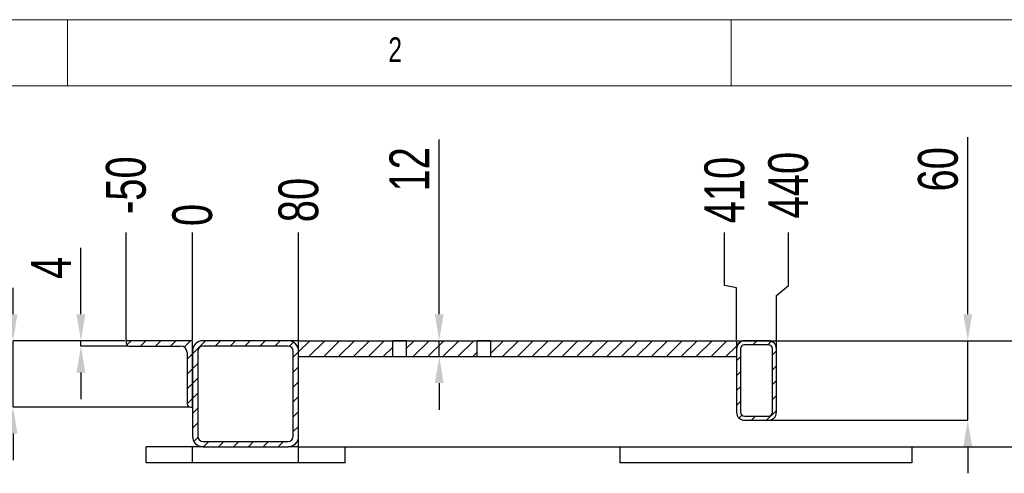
# Model space of a CAD drawing. Header units: millimetres. Extents: x 5 to 589, y 5 to 415.
# Tile 8 of 17: x 43 to 118, y 381 to 415. Entities that reach past the tile are written whole.
import ezdxf

# ---------------------------------------------------------------- set-up
doc = ezdxf.new("R2010")
doc.units = ezdxf.units.MM
doc.header["$PDSIZE"] = -1
for name, color, linetype in [('COTES', 1, 'Continuous'), ('NOTES', 6, 'Continuous'), ('TRAIT-FINS', 9, 'Continuous')]:
    doc.layers.add(name, color=color, linetype=linetype)
doc.layers.add('TRAIT-FORT', color=4, linetype='Continuous', lineweight=25)
doc.styles.add('SLDTEXTSTYLE2', font='TXT', dxfattribs={"width": 0.75})
doc.dimstyles.new('SLDDIMSTYLE0', dxfattribs={"dimtxt": 3, "dimasz": 0.333333, "dimexe": 0, "dimexo": 0.0625, "dimgap": 0.75, "dimtad": 0, "dimtih": 1, "dimtoh": 1, "dimdec": 0, "dimlfac": 10, "dimrnd": 1e-09, "dimdsep": 46, "dimtxsty": 'SLDTEXTSTYLE2', "dimblk1": 'ORIGIN', "dimblk2": 'ORIGIN', "dimsah": 1, "dimcen": 0.09, "dimadec": 0, "dimazin": 2, "dimtfac": 1, "dimtdec": 0, "dimtofl": 0, "dimtmove": 0, "dimatfit": 3, "dimldrblk": 'ORIGIN', "dimfxl": 1, "dimfrac": 2, "dimtolj": 1, "dimtzin": 12, "dimarcsym": 0})
doc.dimstyles.new('SLDDIMSTYLE1', dxfattribs={"dimtxt": 3, "dimasz": 2, "dimexe": 0, "dimexo": 0.0625, "dimgap": 0.75, "dimtad": 0, "dimtih": 1, "dimtoh": 1, "dimdec": 0, "dimlfac": 10, "dimrnd": 1e-09, "dimzin": 12, "dimdsep": 46, "dimtxsty": 'SLDTEXTSTYLE2', "dimsah": 1, "dimcen": 0.09, "dimadec": 0, "dimazin": 3, "dimtfac": 1, "dimtdec": 0, "dimtofl": 0, "dimtmove": 0, "dimatfit": 3, "dimfxl": 1, "dimfrac": 2, "dimtolj": 1, "dimtzin": 12, "dimarcsym": 0})
doc.dimstyles.new('SLDDIMSTYLE3', dxfattribs={"dimtxt": 3, "dimasz": 2, "dimexe": 0, "dimexo": 0.0625, "dimgap": 0.75, "dimtad": 1, "dimdec": 0, "dimlfac": 10, "dimrnd": 1e-09, "dimzin": 12, "dimdsep": 46, "dimtxsty": 'SLDTEXTSTYLE2', "dimsah": 1, "dimcen": 0.09, "dimadec": 0, "dimazin": 3, "dimtfac": 1, "dimtdec": 0, "dimtmove": 0, "dimatfit": 0, "dimfxl": 1, "dimfrac": 2, "dimtolj": 1, "dimtzin": 12, "dimarcsym": 0})

# ---------------------------------------------------------------- blocks, each defined once
blk = doc.blocks.new('_D_77')
at = {"layer": 'COTES', "color": 0, "lineweight": -2, "transparency": 16777216}
blk.add_line((56.408, 390.849), (56.408, 398.957), dxfattribs=at)
at = {"layer": 'Defpoints', "color": 0, "transparency": 16777216}
for p in [(56.408, 398.957), (56.408, 390.787), (56.408, 390.787)]:
    blk.add_point(p, dxfattribs=at)
at = {"layer": 'COTES', "color": 0, "transparency": 16777216, "insert": (56.408, 400.27), "char_height": 3, "attachment_point": 5, "rotation": 90, "style": 'SLDTEXTSTYLE2'}
blk.add_mtext('\\A1;0', dxfattribs=at)
blk = doc.blocks.new('_Origin')
at = {"color": 0, "linetype": 'ByBlock', "lineweight": -2}
blk.add_line((0, 0), (-1, 0), dxfattribs=at)
blk.add_circle((0, 0), 0.5, dxfattribs=at)
blk = doc.blocks.new('_D_78')
at = {"layer": 'COTES', "color": 0, "lineweight": -2, "transparency": 16777216}
blk.add_line((51.408, 390.849), (51.408, 398.957), dxfattribs=at)
at = {"layer": 'Defpoints', "color": 0, "transparency": 16777216}
for p in [(51.408, 398.957), (51.408, 390.787), (56.408, 390.787)]:
    blk.add_point(p, dxfattribs=at)
at = {"layer": 'COTES', "color": 0, "transparency": 16777216, "insert": (51.408, 402.52), "char_height": 3, "attachment_point": 5, "rotation": 90, "style": 'SLDTEXTSTYLE2'}
blk.add_mtext('\\A1;-50', dxfattribs=at)
blk = doc.blocks.new('_D_79')
at = {"layer": 'COTES', "color": 0, "lineweight": -2, "transparency": 16777216}
blk.add_line((64.408, 390.849), (64.408, 398.957), dxfattribs=at)
at = {"layer": 'Defpoints', "color": 0, "transparency": 16777216}
for p in [(64.408, 398.957), (56.408, 390.787), (64.408, 390.787)]:
    blk.add_point(p, dxfattribs=at)
at = {"layer": 'COTES', "color": 0, "transparency": 16777216, "insert": (64.408, 401.395), "char_height": 3, "attachment_point": 5, "rotation": 90, "style": 'SLDTEXTSTYLE2'}
blk.add_mtext('\\A1;80', dxfattribs=at)
blk = doc.blocks.new('_D_80')
at = {"layer": 'COTES', "color": 0, "lineweight": -2, "transparency": 16777216}
for p, q in [((96.503, 394.957), (96.503, 398.957)), ((97.408, 394.787), (96.503, 394.957)), ((97.408, 390.849), (97.408, 394.787))]:
    blk.add_line(p, q, dxfattribs=at)
at = {"layer": 'Defpoints', "color": 0, "transparency": 16777216}
for p in [(96.503, 398.957), (56.408, 390.787), (97.408, 390.787)]:
    blk.add_point(p, dxfattribs=at)
at = {"layer": 'COTES', "color": 0, "transparency": 16777216, "insert": (96.503, 402.145), "char_height": 3, "attachment_point": 5, "rotation": 90, "style": 'SLDTEXTSTYLE2'}
blk.add_mtext('\\A1;410', dxfattribs=at)
blk = doc.blocks.new('_D_81')
at = {"layer": 'COTES', "color": 0, "lineweight": -2, "transparency": 16777216}
for p, q in [((101.314, 394.957), (101.314, 398.957)), ((100.408, 394.187), (101.314, 394.957)), ((100.408, 390.249), (100.408, 394.187))]:
    blk.add_line(p, q, dxfattribs=at)
at = {"layer": 'Defpoints', "color": 0, "transparency": 16777216}
for p in [(101.314, 398.957), (56.408, 390.787), (100.408, 390.187)]:
    blk.add_point(p, dxfattribs=at)
at = {"layer": 'COTES', "color": 0, "transparency": 16777216, "insert": (101.314, 402.52), "char_height": 3, "attachment_point": 5, "rotation": 90, "style": 'SLDTEXTSTYLE2'}
blk.add_mtext('\\A1;440', dxfattribs=at)
blk = doc.blocks.new('_D_82')
at = {"layer": 'COTES', "color": 0, "lineweight": -2, "transparency": 16777216}
for p, q in [((129.503, 394.957), (129.503, 398.957)), ((130.408, 394.187), (129.503, 394.957)), ((130.408, 390.249), (130.408, 394.187))]:
    blk.add_line(p, q, dxfattribs=at)
at = {"layer": 'Defpoints', "color": 0, "transparency": 16777216}
for p in [(129.503, 398.957), (56.408, 390.787), (130.408, 390.187)]:
    blk.add_point(p, dxfattribs=at)
at = {"layer": 'COTES', "color": 0, "transparency": 16777216, "insert": (129.503, 402.52), "char_height": 3, "attachment_point": 5, "rotation": 90, "style": 'SLDTEXTSTYLE2'}
blk.add_mtext('\\A1;740', dxfattribs=at)
blk = doc.blocks.new('_D_83')
at = {"layer": 'COTES', "color": 0, "lineweight": -2, "transparency": 16777216}
for p, q in [((134.314, 394.957), (134.314, 398.957)), ((133.408, 394.187), (134.314, 394.957)), ((133.408, 390.249), (133.408, 394.187))]:
    blk.add_line(p, q, dxfattribs=at)
at = {"layer": 'Defpoints', "color": 0, "transparency": 16777216}
for p in [(134.314, 398.957), (56.408, 390.787), (133.408, 390.187)]:
    blk.add_point(p, dxfattribs=at)
at = {"layer": 'COTES', "color": 0, "transparency": 16777216, "insert": (134.314, 402.52), "char_height": 3, "attachment_point": 5, "rotation": 90, "style": 'SLDTEXTSTYLE2'}
blk.add_mtext('\\A1;770', dxfattribs=at)
blk = doc.blocks.new('_D_84')
at = {"layer": 'COTES', "color": 0, "lineweight": -2, "transparency": 16777216}
for p, q in [((165.503, 394.957), (165.503, 398.957)), ((166.408, 394.187), (165.503, 394.957)), ((166.408, 390.249), (166.408, 394.187))]:
    blk.add_line(p, q, dxfattribs=at)
at = {"layer": 'Defpoints', "color": 0, "transparency": 16777216}
for p in [(165.503, 398.957), (56.408, 390.787), (166.408, 390.187)]:
    blk.add_point(p, dxfattribs=at)
at = {"layer": 'COTES', "color": 0, "transparency": 16777216, "insert": (165.503, 402.707), "char_height": 3, "attachment_point": 5, "rotation": 90, "style": 'SLDTEXTSTYLE2'}
blk.add_mtext('\\A1;1100', dxfattribs=at)
blk = doc.blocks.new('_D_85')
at = {"layer": 'COTES', "color": 0, "lineweight": -2, "transparency": 16777216}
for p, q in [((170.314, 394.957), (170.314, 398.957)), ((169.408, 394.187), (170.314, 394.957)), ((169.408, 390.249), (169.408, 394.187))]:
    blk.add_line(p, q, dxfattribs=at)
at = {"layer": 'Defpoints', "color": 0, "transparency": 16777216}
for p in [(170.314, 398.957), (56.408, 390.787), (169.408, 390.187)]:
    blk.add_point(p, dxfattribs=at)
at = {"layer": 'COTES', "color": 0, "transparency": 16777216, "insert": (170.314, 402.895), "char_height": 3, "attachment_point": 5, "rotation": 90, "style": 'SLDTEXTSTYLE2'}
blk.add_mtext('\\A1;1130', dxfattribs=at)
blk = doc.blocks.new('_D_86')
at = {"layer": 'COTES', "color": 0, "lineweight": -2, "transparency": 16777216}
for p, q in [((198.503, 394.957), (198.503, 398.957)), ((199.408, 394.187), (198.503, 394.957)), ((199.408, 390.249), (199.408, 394.187))]:
    blk.add_line(p, q, dxfattribs=at)
at = {"layer": 'Defpoints', "color": 0, "transparency": 16777216}
for p in [(198.503, 398.957), (56.408, 390.787), (199.408, 390.187)]:
    blk.add_point(p, dxfattribs=at)
at = {"layer": 'COTES', "color": 0, "transparency": 16777216, "insert": (198.503, 403.27), "char_height": 3, "attachment_point": 5, "rotation": 90, "style": 'SLDTEXTSTYLE2'}
blk.add_mtext('\\A1;1430', dxfattribs=at)
blk = doc.blocks.new('_D_87')
at = {"layer": 'COTES', "color": 0, "lineweight": -2, "transparency": 16777216}
for p, q in [((203.314, 394.957), (203.314, 398.957)), ((202.408, 394.787), (203.314, 394.957)), ((202.408, 390.849), (202.408, 394.787))]:
    blk.add_line(p, q, dxfattribs=at)
at = {"layer": 'Defpoints', "color": 0, "transparency": 16777216}
for p in [(203.314, 398.957), (56.408, 390.787), (202.408, 390.787)]:
    blk.add_point(p, dxfattribs=at)
at = {"layer": 'COTES', "color": 0, "transparency": 16777216, "insert": (203.314, 403.27), "char_height": 3, "attachment_point": 5, "rotation": 90, "style": 'SLDTEXTSTYLE2'}
blk.add_mtext('\\A1;1460', dxfattribs=at)
blk = doc.blocks.new('_D_88')
at = {"layer": 'COTES', "color": 0, "lineweight": -2, "transparency": 16777216}
blk.add_line((222.408, 390.849), (222.408, 398.957), dxfattribs=at)
at = {"layer": 'Defpoints', "color": 0, "transparency": 16777216}
for p in [(222.408, 398.957), (56.408, 390.787), (222.408, 390.787)]:
    blk.add_point(p, dxfattribs=at)
at = {"layer": 'COTES', "color": 0, "transparency": 16777216, "insert": (222.408, 403.27), "char_height": 3, "attachment_point": 5, "rotation": 90, "style": 'SLDTEXTSTYLE2'}
blk.add_mtext('\\A1;1660', dxfattribs=at)
blk = doc.blocks.new('_D_89')
at = {"layer": 'COTES', "color": 0, "lineweight": -2, "transparency": 16777216}
blk.add_line((230.408, 390.849), (230.408, 398.957), dxfattribs=at)
at = {"layer": 'Defpoints', "color": 0, "transparency": 16777216}
for p in [(230.408, 398.957), (56.408, 390.787), (230.408, 390.787)]:
    blk.add_point(p, dxfattribs=at)
at = {"layer": 'COTES', "color": 0, "transparency": 16777216, "insert": (230.408, 403.27), "char_height": 3, "attachment_point": 5, "rotation": 90, "style": 'SLDTEXTSTYLE2'}
blk.add_mtext('\\A1;1740', dxfattribs=at)
blk = doc.blocks.new('_D_90')
at = {"layer": 'COTES', "color": 0, "lineweight": -2, "transparency": 16777216}
blk.add_line((237.408, 390.849), (237.408, 398.957), dxfattribs=at)
at = {"layer": 'Defpoints', "color": 0, "transparency": 16777216}
for p in [(237.408, 398.957), (56.408, 390.787), (237.408, 390.787)]:
    blk.add_point(p, dxfattribs=at)
at = {"layer": 'COTES', "color": 0, "transparency": 16777216, "insert": (237.408, 402.895), "char_height": 3, "attachment_point": 5, "rotation": 90, "style": 'SLDTEXTSTYLE2'}
blk.add_mtext('\\A1;1810', dxfattribs=at)
blk = doc.blocks.new('_D_91')
at = {"layer": 'COTES', "color": 0, "lineweight": -2, "transparency": 16777216}
blk.add_line((245.408, 390.049), (245.408, 398.957), dxfattribs=at)
at = {"layer": 'Defpoints', "color": 0, "transparency": 16777216}
for p in [(245.408, 398.957), (56.408, 390.787), (245.408, 389.987)]:
    blk.add_point(p, dxfattribs=at)
at = {"layer": 'COTES', "color": 0, "transparency": 16777216, "insert": (245.408, 403.27), "char_height": 3, "attachment_point": 5, "rotation": 90, "style": 'SLDTEXTSTYLE2'}
blk.add_mtext('\\A1;1890', dxfattribs=at)
blk = doc.blocks.new('_D_93')
at = {"layer": 'COTES', "color": 0, "lineweight": -2, "transparency": 16777216}
for p, q in [((75.003, 392.787), (75.003, 405.963)), ((64.471, 390.787), (75.003, 390.787)), ((75.003, 389.587), (75.003, 390.787)), ((64.471, 389.587), (75.003, 389.587)), ((75.003, 387.587), (75.003, 385.587))]:
    blk.add_line(p, q, dxfattribs=at)
at = {"layer": 'COTES', "color": 0, "transparency": 16777216}
for points in [[(74.67, 392.787), (75.336, 392.787), (75.003, 390.787)], [(74.67, 387.587), (75.336, 387.587), (75.003, 389.587)]]:
    blk.add_solid(points, dxfattribs=at)
at = {"layer": 'Defpoints', "color": 0, "transparency": 16777216}
for p in [(64.408, 390.787), (64.408, 389.587), (75.003, 389.587)]:
    blk.add_point(p, dxfattribs=at)
at = {"layer": 'COTES', "color": 0, "transparency": 16777216, "insert": (71.253, 403.713), "char_height": 3, "attachment_point": 2, "rotation": 90, "style": 'SLDTEXTSTYLE2'}
blk.add_mtext('\\A1;12', dxfattribs=at)
blk = doc.blocks.new('_D_95')
at = {"layer": 'COTES', "color": 0, "lineweight": -2, "transparency": 16777216}
for p, q in [((114.825, 392.787), (114.825, 406.15)), ((64.471, 390.787), (114.825, 390.787)), ((114.825, 384.787), (114.825, 390.787)), ((99.871, 384.787), (114.825, 384.787)), ((114.825, 382.787), (114.825, 380.787))]:
    blk.add_line(p, q, dxfattribs=at)
at = {"layer": 'COTES', "color": 0, "transparency": 16777216}
for points in [[(114.492, 392.787), (115.159, 392.787), (114.825, 390.787)], [(114.492, 382.787), (115.159, 382.787), (114.825, 384.787)]]:
    blk.add_solid(points, dxfattribs=at)
at = {"layer": 'Defpoints', "color": 0, "transparency": 16777216}
for p in [(64.408, 390.787), (114.825, 390.787), (99.808, 384.787)]:
    blk.add_point(p, dxfattribs=at)
at = {"layer": 'COTES', "color": 0, "transparency": 16777216, "insert": (111.075, 403.713), "char_height": 3, "attachment_point": 2, "rotation": 90, "style": 'SLDTEXTSTYLE2'}
blk.add_mtext('\\A1;60', dxfattribs=at)
blk = doc.blocks.new('_D_96')
at = {"layer": 'COTES', "color": 0, "lineweight": -2, "transparency": 16777216}
for p, q in [((42.888, 392.787), (42.888, 394.787)), ((51.346, 390.787), (42.888, 390.787)), ((42.888, 385.787), (42.888, 390.787)), ((56.196, 385.787), (42.888, 385.787)), ((42.888, 383.787), (42.888, 381.787))]:
    blk.add_line(p, q, dxfattribs=at)
at = {"layer": 'COTES', "color": 0, "transparency": 16777216}
for points in [[(42.554, 392.787), (43.221, 392.787), (42.888, 390.787)], [(42.554, 383.787), (43.221, 383.787), (42.888, 385.787)]]:
    blk.add_solid(points, dxfattribs=at)
at = {"layer": 'Defpoints', "color": 0, "transparency": 16777216}
for p in [(42.888, 390.787), (51.408, 390.787), (56.258, 385.787)]:
    blk.add_point(p, dxfattribs=at)
at = {"layer": 'COTES', "color": 0, "transparency": 16777216, "insert": (39.138, 388.287), "char_height": 3, "attachment_point": 2, "rotation": 90, "style": 'SLDTEXTSTYLE2'}
blk.add_mtext('\\A1;50', dxfattribs=at)
blk = doc.blocks.new('_D_97')
at = {"layer": 'COTES', "color": 0, "lineweight": -2, "transparency": 16777216}
for p, q in [((48.004, 392.787), (48.004, 397.787)), ((51.346, 390.787), (48.004, 390.787)), ((48.004, 390.387), (48.004, 390.787)), ((51.596, 390.387), (48.004, 390.387)), ((48.004, 388.387), (48.004, 386.387))]:
    blk.add_line(p, q, dxfattribs=at)
at = {"layer": 'COTES', "color": 0, "transparency": 16777216}
for points in [[(47.67, 392.787), (48.337, 392.787), (48.004, 390.787)], [(47.67, 388.387), (48.337, 388.387), (48.004, 390.387)]]:
    blk.add_solid(points, dxfattribs=at)
at = {"layer": 'Defpoints', "color": 0, "transparency": 16777216}
for p in [(48.004, 390.387), (51.408, 390.787), (51.658, 390.387)]:
    blk.add_point(p, dxfattribs=at)
at = {"layer": 'COTES', "color": 0, "transparency": 16777216, "insert": (44.254, 396.287), "char_height": 3, "attachment_point": 2, "rotation": 90, "style": 'SLDTEXTSTYLE2'}
blk.add_mtext('\\A1;4', dxfattribs=at)

msp = doc.modelspace()

# ---------------------------------------------------------------- hatches: boundary and pattern name
at = {"layer": 'TRAIT-FINS'}
h = msp.add_hatch(dxfattribs=at)
h.set_pattern_fill('ANSI31', color=256, scale=0.25, angle=2.8e-322, style=0)
edge = h.paths.add_edge_path(flags=0)
edge.add_arc((56.258, 386.037), 0.25, 180, 270)
edge.add_line((56.258, 385.787), (56.408, 385.787))
edge.add_line((56.408, 385.787), (56.408, 390.787))
edge.add_line((56.408, 390.787), (51.408, 390.787))
edge.add_line((51.408, 390.787), (51.408, 390.637))
edge.add_arc((51.658, 390.637), 0.25, 180, 270)
edge.add_line((51.658, 390.387), (55.508, 390.387))
edge.add_arc((55.508, 389.887), 0.5, 0, 90, ccw=False)
edge.add_line((56.008, 389.887), (56.008, 386.037))
h = msp.add_hatch(dxfattribs=at)
h.set_pattern_fill('ANSI31', color=256, scale=0.25, angle=2.8e-322, style=0)
edge = h.paths.add_edge_path(flags=0)
edge.add_line((56.408, 389.987), (56.408, 383.587))
edge.add_arc((57.208, 383.587), 0.8, 180, 270)
edge.add_line((57.208, 382.787), (63.608, 382.787))
edge.add_arc((63.608, 383.587), 0.8, 270, 360)
edge.add_line((64.408, 383.587), (64.408, 389.987))
edge.add_arc((63.608, 389.987), 0.8, 0, 90)
edge.add_line((63.608, 390.787), (57.208, 390.787))
edge.add_arc((57.208, 389.987), 0.8, 90, 180)
edge = h.paths.add_edge_path(flags=0)
edge.add_arc((57.208, 383.587), 0.4, 180, 270, ccw=False)
edge.add_line((56.808, 383.587), (56.808, 389.987))
edge.add_arc((57.208, 389.987), 0.4, 90, 180, ccw=False)
edge.add_line((57.208, 390.387), (63.608, 390.387))
edge.add_arc((63.608, 389.987), 0.4, 0, 90, ccw=False)
edge.add_line((64.008, 389.987), (64.008, 383.587))
edge.add_arc((63.608, 383.587), 0.4, 270, 360, ccw=False)
edge.add_line((63.608, 383.187), (57.208, 383.187))
h = msp.add_hatch(dxfattribs=at)
h.set_pattern_fill('ANSI31', color=256, scale=0.25, angle=2.8e-322, style=0)
h.paths.add_polyline_path([(64.408, 390.787), (64.408, 389.587), (71.502, 389.587), (71.502, 390.787)], flags=0)
h = msp.add_hatch(dxfattribs=at)
h.set_pattern_fill('ANSI31', color=256, scale=0.25, angle=2.8e-322, style=0)
h.paths.add_polyline_path([(77.852, 390.787), (72.522, 390.787), (72.522, 389.587), (77.852, 389.587)], flags=0)
h = msp.add_hatch(dxfattribs=at)
h.set_pattern_fill('ANSI31', color=256, scale=0.25, angle=2.8e-322, style=0)
h.paths.add_polyline_path([(97.408, 389.587), (97.408, 390.787), (78.872, 390.787), (78.872, 389.587)], flags=0)
h = msp.add_hatch(dxfattribs=at)
h.set_pattern_fill('ANSI31', color=256, scale=0.25, angle=2.8e-322, style=0)
edge = h.paths.add_edge_path(flags=0)
edge.add_line((97.408, 390.187), (97.408, 385.387))
edge.add_arc((98.008, 385.387), 0.6, 180, 270)
edge.add_line((98.008, 384.787), (99.808, 384.787))
edge.add_arc((99.808, 385.387), 0.6, 270, 360)
edge.add_line((100.408, 385.387), (100.408, 390.187))
edge.add_arc((99.808, 390.187), 0.6, 0, 90)
edge.add_line((99.808, 390.787), (98.008, 390.787))
edge.add_arc((98.008, 390.187), 0.6, 90, 180)
edge = h.paths.add_edge_path(flags=0)
edge.add_arc((98.008, 385.387), 0.3, 180, 270, ccw=False)
edge.add_line((97.708, 385.387), (97.708, 390.187))
edge.add_arc((98.008, 390.187), 0.3, 90, 180, ccw=False)
edge.add_line((98.008, 390.487), (99.808, 390.487))
edge.add_arc((99.808, 390.187), 0.3, 0, 90, ccw=False)
edge.add_line((100.108, 390.187), (100.108, 385.387))
edge.add_arc((99.808, 385.387), 0.3, 270, 360, ccw=False)
edge.add_line((99.808, 385.087), (98.008, 385.087))

# ---------------------------------------------------------------- linework, layer by layer
at = {"lineweight": 18}
for p, q in [((589, 415), (5, 415)), ((47, 410), (47, 415)), ((97, 415), (97, 410)), ((584, 410), (10, 410))]:
    msp.add_line(p, q, dxfattribs=at)
at = {"layer": 'TRAIT-FORT', "lineweight": 25}
for p, q in [((51.409, 390.787), (51.409, 390.637)), ((56.408, 390.787), (51.409, 390.787)), ((51.658, 390.387), (55.508, 390.387)), ((56.408, 385.787), (56.408, 390.787)), ((63.609, 390.787), (57.208, 390.787)), ((63.609, 390.387), (57.208, 390.387)), ((64.408, 390.787), (63.609, 390.787)), ((64.408, 390.787), (71.502, 390.787)), ((64.408, 389.587), (64.408, 390.787)), ((72.522, 390.787), (71.502, 390.787)), ((71.502, 389.587), (71.502, 390.787)), ((72.522, 390.787), (72.522, 389.587)), ((72.522, 390.787), (77.852, 390.787)), ((78.872, 390.787), (77.852, 390.787)), ((77.852, 389.587), (77.852, 390.787)), ((78.872, 390.787), (78.872, 389.587)), ((78.872, 390.787), (97.408, 390.787)), ((97.408, 390.787), (97.408, 389.587)), ((97.408, 390.787), (98.009, 390.787)), ((99.808, 390.787), (98.009, 390.787)), ((99.808, 390.487), (98.009, 390.487)), ((99.808, 390.787), (131.009, 390.787)), ((56.009, 389.887), (56.009, 386.037)), ((56.408, 389.987), (56.408, 383.587)), ((56.808, 389.987), (56.808, 383.587)), ((64.009, 383.587), (64.009, 389.987)), ((64.408, 383.587), (64.408, 389.987)), ((64.408, 389.587), (71.502, 389.587)), ((71.502, 389.587), (72.522, 389.587)), ((72.522, 389.587), (77.852, 389.587)), ((77.852, 389.587), (78.872, 389.587)), ((78.872, 389.587), (97.408, 389.587)), ((97.408, 390.187), (97.408, 385.387)), ((97.708, 390.187), (97.708, 385.387)), ((100.109, 385.387), (100.109, 390.187)), ((100.409, 385.387), (100.409, 390.187)), ((56.259, 385.787), (56.408, 385.787)), ((98.009, 385.087), (99.808, 385.087)), ((98.009, 384.787), (99.808, 384.787)), ((64.408, 382.787), (64.408, 383.587)), ((57.208, 383.187), (63.609, 383.187)), ((52.908, 381.587), (52.908, 382.787)), ((56.408, 382.787), (52.908, 382.787)), ((57.208, 382.787), (56.408, 382.787)), ((56.408, 381.587), (56.408, 382.787)), ((57.208, 382.787), (63.609, 382.787)), ((64.408, 382.787), (63.609, 382.787)), ((64.408, 381.587), (64.408, 382.787)), ((64.408, 382.787), (222.408, 382.787)), ((67.908, 381.587), (67.908, 382.787)), ((88.609, 382.787), (88.609, 381.587)), ((110.608, 382.787), (110.608, 381.587)), ((56.408, 381.587), (52.908, 381.587)), ((64.408, 381.587), (56.408, 381.587)), ((67.908, 381.587), (64.408, 381.587)), ((110.608, 381.587), (88.609, 381.587))]:
    msp.add_line(p, q, dxfattribs=at)
for centre, radius, start, end in [((51.658, 390.637), 0.25, 180, 270), ((55.508, 389.887), 0.5, 0, 90), ((57.208, 389.987), 0.8, 90, 180), ((57.208, 389.987), 0.4, 90, 180), ((63.608, 389.987), 0.8, 0, 90), ((63.608, 389.987), 0.4, 0, 90), ((98.008, 390.187), 0.6, 90, 180), ((98.008, 390.187), 0.3, 90, 180), ((99.808, 390.187), 0.6, 0, 90), ((99.808, 390.187), 0.3, 0, 90), ((56.258, 386.037), 0.25, 180, 270), ((98.008, 385.387), 0.6, 180, 270), ((98.008, 385.387), 0.3, 180, 270), ((99.808, 385.387), 0.3, 270, 360), ((99.808, 385.387), 0.6, 270, 0), ((57.208, 383.587), 0.8, 180, 270), ((57.208, 383.587), 0.4, 180, 270), ((63.608, 383.587), 0.4, 270, 0), ((63.608, 383.587), 0.8, 270, 0)]:
    msp.add_arc(centre, radius, start, end, dxfattribs=at)

# ---------------------------------------------------------------- texts
at = {"layer": 'NOTES', "insert": (71.167, 413.668), "char_height": 1.852, "attachment_point": 1, "style": 'SLDTEXTSTYLE2'}
msp.add_mtext('2', dxfattribs=at)

# ---------------------------------------------------------------- dimensions: what is measured, and where the dimension line sits
at = {"layer": 'COTES'}
for feature_location, offset, origin, dimstyle, picture, middle in [((199.408, 390.187), (-0.905, 8.77), (56.408, 390.787), 'SLDDIMSTYLE1', '_D_86', (198.503, 403.27)), ((202.408, 390.787), (0.905, 8.17), (56.408, 390.787), 'SLDDIMSTYLE1', '_D_87', (203.314, 403.27)), ((222.408, 390.787), (0, 8.17), (56.408, 390.787), 'SLDDIMSTYLE1', '_D_88', (222.408, 403.27)), ((230.408, 390.787), (0, 8.17), (56.408, 390.787), 'SLDDIMSTYLE1', '_D_89', (230.408, 403.27)), ((245.408, 389.987), (0, 8.97), (56.408, 390.787), 'SLDDIMSTYLE1', '_D_91', (245.408, 403.27)), ((169.408, 390.187), (0.905, 8.77), (56.408, 390.787), 'SLDDIMSTYLE1', '_D_85', (170.314, 402.895)), ((237.408, 390.787), (0, 8.17), (56.408, 390.787), 'SLDDIMSTYLE1', '_D_90', (237.408, 402.895)), ((166.408, 390.187), (-0.905, 8.77), (56.408, 390.787), 'SLDDIMSTYLE1', '_D_84', (165.503, 402.707)), ((100.408, 390.187), (0.905, 8.77), (56.408, 390.787), 'SLDDIMSTYLE1', '_D_81', (101.314, 402.52)), ((130.408, 390.187), (-0.905, 8.77), (56.408, 390.787), 'SLDDIMSTYLE1', '_D_82', (129.503, 402.52)), ((133.408, 390.187), (0.905, 8.77), (56.408, 390.787), 'SLDDIMSTYLE1', '_D_83', (134.314, 402.52)), ((97.408, 390.787), (-0.905, 8.17), (56.408, 390.787), 'SLDDIMSTYLE1', '_D_80', (96.503, 402.145)), ((64.408, 390.787), (0, 8.17), (56.408, 390.787), 'SLDDIMSTYLE1', '_D_79', (64.408, 401.395)), ((56.408492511, 390.786841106), (0, 8.170315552), (56.408492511, 390.786841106), 'SLDDIMSTYLE0', '_D_77', (56.408492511, 400.269656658))]:
    dim = msp.add_ordinate_dim(feature_location=feature_location, offset=offset, dtype=1, origin=origin, dimstyle=dimstyle, dxfattribs=at)
    dim.commit()
    dim.dimension.update_dxf_attribs({"geometry": picture, "text_midpoint": middle})
for base, p1, p2, picture, middle in [((114.825, 390.787), (99.808, 384.787), (64.408, 390.787), '_D_95', (114.825, 403.713)), ((75.003, 389.587), (64.408, 390.787), (64.408, 389.587), '_D_93', (75.003, 403.713)), ((48.004, 390.387), (51.408, 390.787), (51.658, 390.387), '_D_97', (48.004, 396.287)), ((42.888, 390.787), (56.258, 385.787), (51.408, 390.787), '_D_96', (42.888, 388.287))]:
    dim = msp.add_linear_dim(base=base, p1=p1, p2=p2, angle=90, dimstyle='SLDDIMSTYLE3', dxfattribs=at)
    dim.commit()
    dim.dimension.update_dxf_attribs({"geometry": picture, "text_midpoint": middle, "dimtype": 160})
dim = msp.add_ordinate_dim(feature_location=(51.408, 390.787), offset=(0, 8.17), dtype=1, origin=(56.408, 390.787), text='-<>', dimstyle='SLDDIMSTYLE1', dxfattribs=at)
dim.commit()
dim.dimension.update_dxf_attribs({"geometry": '_D_78', "text_midpoint": (51.408, 402.52)})

doc.saveas('drawing.dxf')
